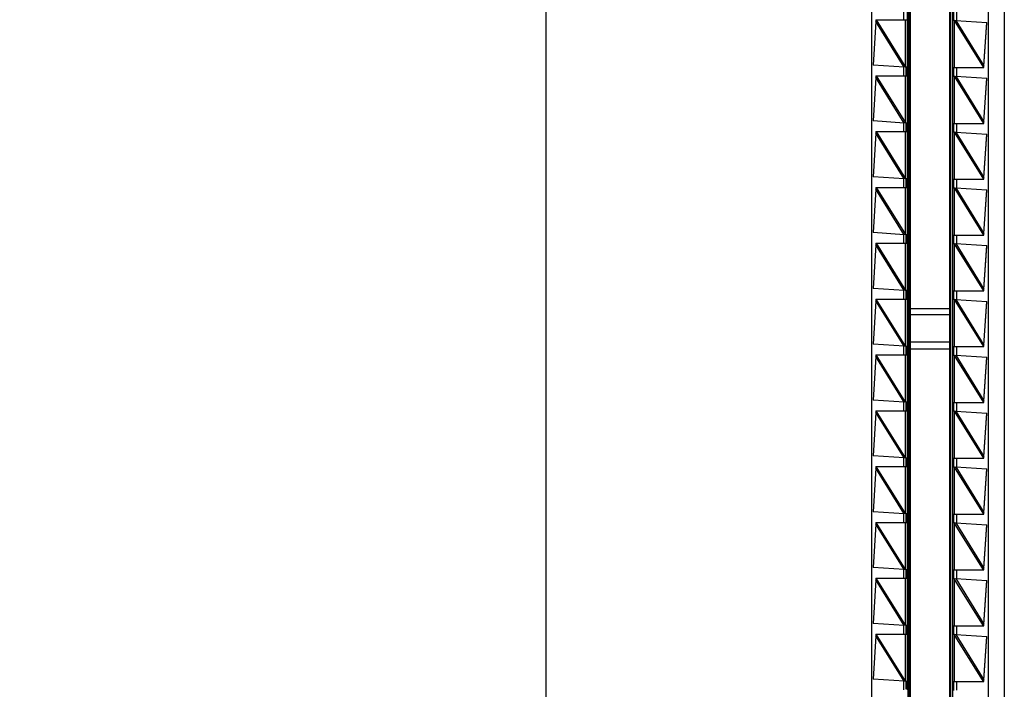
# Model space of a CAD drawing. Header units: inches. Extents: x 0 to 22, y 0 to 17.
# Tile 53 of 57: x 15.5 to 17.1, y 8.7 to 9.9. Entities that reach past the tile are written whole.
import ezdxf

# ---------------------------------------------------------------- set-up
doc = ezdxf.new("R2010")
doc.units = ezdxf.units.IN
doc.header["$LTSCALE"] = 1.21
doc.header["$MEASUREMENT"] = 0
doc.layers.get('0').update_dxf_attribs({"linetype": 'CONTINUOUS'})
doc.layers.add('DIMENSIONS', color=7, linetype='CONTINUOUS')
doc.styles.get("Standard").update_dxf_attribs({"font": 'txt', "width": 0.8})
doc.dimstyles.new('DIMSTYLE_1', dxfattribs={"dimtxt": 0.125, "dimasz": 0.18, "dimexe": 0.18, "dimexo": 0.0625, "dimgap": 0.09, "dimtad": 0, "dimtih": 1, "dimtoh": 1, "dimdec": 3, "dimzin": 4, "dimdsep": 46, "dimtxsty": 'STANDARD', "dimblk": '_FILLED', "dimblk1": '_FILLED', "dimblk2": '_FILLED', "dimcen": 0.09, "dimadec": 0, "dimazin": 0, "dimtp": 0.01, "dimtm": 0.01, "dimtfac": 1, "dimtdec": 3, "dimtofl": 0, "dimtmove": 0, "dimatfit": 3, "dimldrblk": '_FILLED', "dimfxl": 1, "dimtolj": 1, "dimtzin": 4, "dimarcsym": 0})

# ---------------------------------------------------------------- blocks, each defined once
blk = doc.blocks.new('*D0')
at = {"layer": 'DIMENSIONS', "color": 2, "linetype": 'CONTINUOUS'}
blk.add_line((16.3099, 11.6164), (15.925, 11.6164), dxfattribs=at)
at = {"layer": 'DIMENSIONS', "color": 2, "linetype": 'CONTINUOUS', "insert": (15.8625, 11.6789), "char_height": 0.125, "width": 1.425, "attachment_point": 3, "line_spacing_factor": 0.9}
blk.add_mtext('4.822{\\Ftxt.shx;\\W1.000000;\\H0.125000; }[122.48]', dxfattribs=at)
blk = doc.blocks.new('_FILLED')
at = {"color": 0, "linetype": 'BYBLOCK'}
blk.add_solid([(0, 0), (-1, 0.1736), (-1, -0.1736)], dxfattribs=at)
blk = doc.blocks.new('*D2')
at = {"layer": 'DIMENSIONS', "color": 2, "linetype": 'CONTINUOUS'}
blk.add_line((16.4975, 11.804), (16.4975, 12.1759), dxfattribs=at)
at = {"layer": 'DIMENSIONS', "color": 2, "linetype": 'CONTINUOUS', "insert": (16.435, 12.2384), "char_height": 0.125, "width": 1.225, "attachment_point": 1, "rotation": 90, "line_spacing_factor": 0.9}
blk.add_mtext('.502{\\Ftxt.shx;\\W1.000000;\\H0.125000; }[12.75]', dxfattribs=at)

msp = doc.modelspace()

# ---------------------------------------------------------------- linework, layer by layer
at = {"color": 7, "linetype": 'CONTINUOUS'}
for p, q in [((16.3625, 6.7996), (16.3625, 11.6111)), ((17.1425, 11.6111), (17.1425, 6.7996)), ((17.0495, 7.4259), (17.0495, 10.9849)), ((16.9165, 10.9337), (16.9165, 7.477)), ((16.9825, 7.4759), (16.9825, 10.9349)), ((17.1155, 7.477), (17.1155, 10.9337)), ((16.9782, 10.9084), (16.9782, 7.5024)), ((16.9805, 10.9059), (16.9805, 7.5059)), ((17.0515, 7.5049), (17.0515, 10.9049)), ((17.0545, 10.9084), (17.0545, 7.5024)), ((16.9706, 9.8781), (16.9706, 9.8634)), ((17.0565, 9.8624), (17.0565, 9.8774)), ((17.0614, 9.8626), (17.0614, 9.8774)), ((16.9237, 9.8605), (16.9193, 9.7865)), ((16.9236, 9.8634), (16.9775, 9.8634)), ((16.9236, 9.8634), (16.9238, 9.8613)), ((16.9244, 9.8634), (16.9237, 9.8605)), ((16.9237, 9.8608), (16.9237, 9.8605)), ((16.9721, 9.783), (16.9237, 9.8605)), ((16.9244, 9.8634), (16.9745, 9.7832)), ((16.9745, 9.7832), (16.9745, 9.8634)), ((16.9755, 9.8634), (16.9755, 9.8643)), ((16.9775, 9.7834), (16.9775, 9.8634)), ((17.0575, 9.8624), (17.0545, 9.8624)), ((17.0574, 9.8625), (17.0574, 9.7824)), ((17.0574, 9.8625), (17.1071, 9.7824)), ((17.0575, 9.8624), (17.0598, 9.8627)), ((17.0598, 9.8627), (17.1126, 9.8593)), ((17.0598, 9.8627), (17.1078, 9.7852)), ((17.1078, 9.7852), (17.1126, 9.8593)), ((17.1078, 9.7848), (17.1126, 9.8587)), ((16.9721, 9.783), (16.9193, 9.7865)), ((16.9706, 9.7831), (16.9706, 9.7684)), ((16.9744, 9.7834), (16.9721, 9.783)), ((16.9744, 9.7834), (16.9775, 9.7834)), ((16.9755, 9.7825), (16.9755, 9.7834)), ((16.9755, 9.7693), (16.9755, 9.7825)), ((16.9755, 9.7824), (16.9755, 9.7693)), ((17.0545, 9.7824), (17.1079, 9.7824)), ((17.0565, 9.7674), (17.0565, 9.7824)), ((17.0614, 9.7676), (17.0614, 9.7824)), ((17.1071, 9.7824), (17.1078, 9.7852)), ((17.1078, 9.7847), (17.1078, 9.7848)), ((17.1078, 9.7845), (17.1078, 9.7847)), ((17.1079, 9.7824), (17.1078, 9.7845)), ((16.9237, 9.7655), (16.9193, 9.6915)), ((16.9236, 9.7684), (16.9775, 9.7684)), ((16.9236, 9.7684), (16.9238, 9.7663)), ((16.9244, 9.7684), (16.9237, 9.7655)), ((16.9237, 9.7658), (16.9237, 9.7655)), ((16.9721, 9.688), (16.9237, 9.7655)), ((16.9244, 9.7684), (16.9745, 9.6882)), ((16.9745, 9.6882), (16.9745, 9.7684)), ((16.9755, 9.7684), (16.9755, 9.7693)), ((16.9775, 9.6884), (16.9775, 9.7684)), ((17.0575, 9.7674), (17.0545, 9.7674)), ((17.0574, 9.7675), (17.0574, 9.6874)), ((17.0574, 9.7675), (17.1071, 9.6874)), ((17.0575, 9.7674), (17.0598, 9.7677)), ((17.0598, 9.7677), (17.1126, 9.7643)), ((17.0598, 9.7677), (17.1078, 9.6902)), ((17.1078, 9.6902), (17.1126, 9.7643)), ((17.1078, 9.6898), (17.1126, 9.7637)), ((16.9721, 9.688), (16.9193, 9.6915)), ((16.9706, 9.6881), (16.9706, 9.6734)), ((16.9744, 9.6884), (16.9721, 9.688)), ((16.9744, 9.6884), (16.9775, 9.6884)), ((16.9755, 9.6875), (16.9755, 9.6884)), ((16.9755, 9.6743), (16.9755, 9.6875)), ((16.9755, 9.6874), (16.9755, 9.6743)), ((16.9755, 9.6734), (16.9755, 9.6743)), ((17.0545, 9.6874), (17.1079, 9.6874)), ((17.0565, 9.6724), (17.0565, 9.6874)), ((17.0614, 9.6726), (17.0614, 9.6874)), ((17.1071, 9.6874), (17.1078, 9.6902)), ((17.1078, 9.6897), (17.1078, 9.6898)), ((17.1078, 9.6895), (17.1078, 9.6897)), ((17.1079, 9.6874), (17.1078, 9.6895)), ((16.9237, 9.6705), (16.9193, 9.5965)), ((16.9236, 9.6734), (16.9775, 9.6734)), ((16.9236, 9.6734), (16.9238, 9.6713)), ((16.9244, 9.6734), (16.9237, 9.6705)), ((16.9237, 9.6708), (16.9237, 9.6705)), ((16.9721, 9.593), (16.9237, 9.6705)), ((16.9244, 9.6734), (16.9745, 9.5932)), ((16.9745, 9.5932), (16.9745, 9.6734)), ((16.9775, 9.5934), (16.9775, 9.6734)), ((16.9782, 9.6614), (16.9805, 9.6614)), ((17.0575, 9.6724), (17.0545, 9.6724)), ((17.0574, 9.6725), (17.0574, 9.5924)), ((17.0574, 9.6725), (17.1071, 9.5924)), ((17.0575, 9.6724), (17.0598, 9.6727)), ((17.0598, 9.6727), (17.1126, 9.6693)), ((17.0598, 9.6727), (17.1078, 9.5952)), ((17.1078, 9.5952), (17.1126, 9.6693)), ((17.1078, 9.5948), (17.1126, 9.6687)), ((16.9721, 9.593), (16.9193, 9.5965)), ((16.9706, 9.5931), (16.9706, 9.5784)), ((16.9744, 9.5934), (16.9721, 9.593)), ((16.9744, 9.5934), (16.9775, 9.5934)), ((16.9755, 9.5925), (16.9755, 9.5934)), ((16.9755, 9.5793), (16.9755, 9.5925)), ((16.9755, 9.5924), (16.9755, 9.5793)), ((17.0545, 9.5924), (17.1079, 9.5924)), ((17.0565, 9.5774), (17.0565, 9.5924)), ((17.0614, 9.5776), (17.0614, 9.5924)), ((17.1071, 9.5924), (17.1078, 9.5952)), ((17.1078, 9.5947), (17.1078, 9.5948)), ((17.1078, 9.5945), (17.1078, 9.5947)), ((17.1079, 9.5924), (17.1078, 9.5945)), ((16.9237, 9.5755), (16.9193, 9.5015)), ((16.9236, 9.5784), (16.9775, 9.5784)), ((16.9236, 9.5784), (16.9238, 9.5763)), ((16.9244, 9.5784), (16.9237, 9.5755)), ((16.9237, 9.5758), (16.9237, 9.5755)), ((16.9721, 9.498), (16.9237, 9.5755)), ((16.9244, 9.5784), (16.9745, 9.4982)), ((16.9745, 9.4982), (16.9745, 9.5784)), ((16.9755, 9.5784), (16.9755, 9.5793)), ((16.9775, 9.4984), (16.9775, 9.5784)), ((17.0575, 9.5774), (17.0545, 9.5774)), ((17.0574, 9.5775), (17.0574, 9.4974)), ((17.0574, 9.5775), (17.1071, 9.4974)), ((17.0575, 9.5774), (17.0598, 9.5777)), ((17.0598, 9.5777), (17.1126, 9.5743)), ((17.0598, 9.5777), (17.1078, 9.5002)), ((17.1078, 9.5002), (17.1126, 9.5743)), ((17.1078, 9.4998), (17.1126, 9.5737)), ((16.9805, 9.5679), (16.9782, 9.5679)), ((16.9782, 9.5304), (16.9805, 9.5304)), ((16.9721, 9.498), (16.9193, 9.5015)), ((16.9706, 9.4981), (16.9706, 9.4834)), ((16.9744, 9.4984), (16.9721, 9.498)), ((16.9744, 9.4984), (16.9775, 9.4984)), ((16.9755, 9.4975), (16.9755, 9.4984)), ((16.9755, 9.4843), (16.9755, 9.4975)), ((16.9755, 9.4974), (16.9755, 9.4843)), ((17.0545, 9.4974), (17.1079, 9.4974)), ((17.0565, 9.4824), (17.0565, 9.4974)), ((17.0614, 9.4826), (17.0614, 9.4974)), ((17.1071, 9.4974), (17.1078, 9.5002)), ((17.1078, 9.4997), (17.1078, 9.4998)), ((17.1078, 9.4995), (17.1078, 9.4997)), ((17.1079, 9.4974), (17.1078, 9.4995)), ((16.9237, 9.4805), (16.9193, 9.4065)), ((16.9236, 9.4834), (16.9775, 9.4834)), ((16.9236, 9.4834), (16.9238, 9.4813)), ((16.9244, 9.4834), (16.9237, 9.4805)), ((16.9237, 9.4808), (16.9237, 9.4805)), ((16.9721, 9.403), (16.9237, 9.4805)), ((16.9244, 9.4834), (16.9745, 9.4032)), ((16.9745, 9.4032), (16.9745, 9.4834)), ((16.9755, 9.4834), (16.9755, 9.4843)), ((16.9775, 9.4034), (16.9775, 9.4834)), ((16.9782, 9.4804), (16.9805, 9.4804)), ((17.0575, 9.4824), (17.0545, 9.4824)), ((17.0574, 9.4825), (17.0574, 9.4024)), ((17.0574, 9.4825), (17.1071, 9.4024)), ((17.0575, 9.4824), (17.0598, 9.4827)), ((17.0598, 9.4827), (17.1126, 9.4793)), ((17.0598, 9.4827), (17.1078, 9.4052)), ((17.1078, 9.4052), (17.1126, 9.4793)), ((17.1078, 9.4048), (17.1126, 9.4787)), ((16.9805, 9.4429), (16.9782, 9.4429)), ((16.9721, 9.403), (16.9193, 9.4065)), ((16.9706, 9.4031), (16.9706, 9.3884)), ((16.9744, 9.4034), (16.9721, 9.403)), ((16.9744, 9.4034), (16.9775, 9.4034)), ((16.9755, 9.4025), (16.9755, 9.4034)), ((16.9755, 9.3893), (16.9755, 9.4025)), ((16.9755, 9.4024), (16.9755, 9.3893)), ((16.9755, 9.3884), (16.9755, 9.3893)), ((17.0545, 9.4024), (17.1079, 9.4024)), ((17.0565, 9.3874), (17.0565, 9.4024)), ((17.0614, 9.3876), (17.0614, 9.4024)), ((17.1071, 9.4024), (17.1078, 9.4052)), ((17.1078, 9.4047), (17.1078, 9.4048)), ((17.1078, 9.4045), (17.1078, 9.4047)), ((17.1079, 9.4024), (17.1078, 9.4045)), ((16.9237, 9.3855), (16.9193, 9.3115)), ((16.9236, 9.3884), (16.9775, 9.3884)), ((16.9236, 9.3884), (16.9238, 9.3863)), ((16.9244, 9.3884), (16.9237, 9.3855)), ((16.9237, 9.3858), (16.9237, 9.3855)), ((16.9721, 9.308), (16.9237, 9.3855)), ((16.9745, 9.3082), (16.9244, 9.3884)), ((16.9745, 9.3082), (16.9745, 9.3884)), ((16.9775, 9.3084), (16.9775, 9.3884)), ((16.9825, 9.3726), (17.0495, 9.3726)), ((17.0575, 9.3874), (17.0545, 9.3874)), ((17.0574, 9.3875), (17.0574, 9.3074)), ((17.0574, 9.3875), (17.1071, 9.3074)), ((17.0575, 9.3874), (17.0598, 9.3877)), ((17.0598, 9.3877), (17.1126, 9.3843)), ((17.0598, 9.3877), (17.1078, 9.3102)), ((17.1078, 9.3102), (17.1126, 9.3843)), ((17.1078, 9.3098), (17.1126, 9.3837)), ((17.0495, 9.3615), (16.9825, 9.3615)), ((16.9805, 9.3494), (16.9782, 9.3494)), ((16.9721, 9.308), (16.9193, 9.3115)), ((16.9706, 9.3081), (16.9706, 9.2934)), ((16.9744, 9.3084), (16.9721, 9.308)), ((16.9744, 9.3084), (16.9775, 9.3084)), ((16.9755, 9.3075), (16.9755, 9.3084)), ((16.9755, 9.2943), (16.9755, 9.3075)), ((16.9755, 9.3074), (16.9755, 9.2943)), ((17.0495, 9.315), (16.9825, 9.315)), ((17.0545, 9.3074), (17.1079, 9.3074)), ((17.0565, 9.2924), (17.0565, 9.3074)), ((17.0614, 9.2926), (17.0614, 9.3074)), ((17.1071, 9.3074), (17.1078, 9.3102)), ((17.1078, 9.3097), (17.1078, 9.3098)), ((17.1078, 9.3095), (17.1078, 9.3097)), ((17.1079, 9.3074), (17.1078, 9.3095)), ((16.9237, 9.2905), (16.9193, 9.2165)), ((16.9236, 9.2934), (16.9775, 9.2934)), ((16.9236, 9.2934), (16.9238, 9.2913)), ((16.9244, 9.2934), (16.9237, 9.2905)), ((16.9237, 9.2908), (16.9237, 9.2905)), ((16.9721, 9.213), (16.9237, 9.2905)), ((16.9745, 9.2132), (16.9244, 9.2934)), ((16.9745, 9.2132), (16.9745, 9.2934)), ((16.9755, 9.2934), (16.9755, 9.2943)), ((16.9775, 9.2134), (16.9775, 9.2934)), ((16.9825, 9.3039), (17.0495, 9.3039)), ((17.0575, 9.2924), (17.0545, 9.2924)), ((17.0574, 9.2925), (17.0574, 9.2124)), ((17.0574, 9.2925), (17.1071, 9.2124)), ((17.0575, 9.2924), (17.0598, 9.2927)), ((17.0598, 9.2927), (17.1126, 9.2893)), ((17.0598, 9.2927), (17.1078, 9.2152)), ((17.1078, 9.2152), (17.1126, 9.2893)), ((17.1078, 9.2148), (17.1126, 9.2887)), ((16.9782, 9.2614), (16.9805, 9.2614)), ((16.9721, 9.213), (16.9193, 9.2165)), ((16.9706, 9.2131), (16.9706, 9.1984)), ((16.9744, 9.2134), (16.9721, 9.213)), ((16.9744, 9.2134), (16.9775, 9.2134)), ((16.9755, 9.2125), (16.9755, 9.2134)), ((16.9755, 9.1993), (16.9755, 9.2125)), ((16.9755, 9.2124), (16.9755, 9.1993)), ((17.0545, 9.2124), (17.1079, 9.2124)), ((17.0565, 9.1974), (17.0565, 9.2124)), ((17.0614, 9.1976), (17.0614, 9.2124)), ((17.1071, 9.2124), (17.1078, 9.2152)), ((17.1078, 9.2147), (17.1078, 9.2148)), ((17.1078, 9.2145), (17.1078, 9.2147)), ((17.1079, 9.2124), (17.1078, 9.2145)), ((16.9237, 9.1955), (16.9193, 9.1215)), ((16.9236, 9.1984), (16.9775, 9.1984)), ((16.9236, 9.1984), (16.9238, 9.1963)), ((16.9244, 9.1984), (16.9237, 9.1955)), ((16.9237, 9.1958), (16.9237, 9.1955)), ((16.9721, 9.118), (16.9237, 9.1955)), ((16.9745, 9.1182), (16.9244, 9.1984)), ((16.9745, 9.1182), (16.9745, 9.1984)), ((16.9755, 9.1984), (16.9755, 9.1993)), ((16.9775, 9.1184), (16.9775, 9.1984)), ((17.0575, 9.1974), (17.0545, 9.1974)), ((17.0574, 9.1975), (17.0574, 9.1174)), ((17.0574, 9.1975), (17.1071, 9.1174)), ((17.0575, 9.1974), (17.0598, 9.1977)), ((17.0598, 9.1977), (17.1126, 9.1943)), ((17.0598, 9.1977), (17.1078, 9.1202)), ((17.1078, 9.1202), (17.1126, 9.1943)), ((17.1078, 9.1198), (17.1126, 9.1937)), ((16.9805, 9.1679), (16.9782, 9.1679)), ((16.9721, 9.118), (16.9193, 9.1215)), ((16.9782, 9.1304), (16.9805, 9.1304)), ((16.9706, 9.1181), (16.9706, 9.1034)), ((16.9744, 9.1184), (16.9721, 9.118)), ((16.9744, 9.1184), (16.9775, 9.1184)), ((16.9755, 9.1175), (16.9755, 9.1184)), ((16.9755, 9.1043), (16.9755, 9.1175)), ((16.9755, 9.1174), (16.9755, 9.1043)), ((16.9755, 9.1034), (16.9755, 9.1043)), ((17.0545, 9.1174), (17.1079, 9.1174)), ((17.0565, 9.1024), (17.0565, 9.1174)), ((17.0614, 9.1026), (17.0614, 9.1174)), ((17.1071, 9.1174), (17.1078, 9.1202)), ((17.1078, 9.1197), (17.1078, 9.1198)), ((17.1078, 9.1195), (17.1078, 9.1197)), ((17.1079, 9.1174), (17.1078, 9.1195)), ((16.9237, 9.1005), (16.9193, 9.0265)), ((16.9236, 9.1034), (16.9775, 9.1034)), ((16.9236, 9.1034), (16.9238, 9.1013)), ((16.9244, 9.1034), (16.9237, 9.1005)), ((16.9237, 9.1008), (16.9237, 9.1005)), ((16.9721, 9.023), (16.9237, 9.1005)), ((16.9745, 9.0232), (16.9244, 9.1034)), ((16.9745, 9.0232), (16.9745, 9.1034)), ((16.9775, 9.0234), (16.9775, 9.1034)), ((17.0575, 9.1024), (17.0545, 9.1024)), ((17.0574, 9.1025), (17.0574, 9.0224)), ((17.0574, 9.1025), (17.1071, 9.0224)), ((17.0575, 9.1024), (17.0598, 9.1027)), ((17.0598, 9.1027), (17.1126, 9.0993)), ((17.0598, 9.1027), (17.1078, 9.0252)), ((17.1078, 9.0252), (17.1126, 9.0993)), ((17.1078, 9.0248), (17.1126, 9.0987)), ((16.9782, 9.0804), (16.9805, 9.0804)), ((16.9805, 9.0429), (16.9782, 9.0429)), ((16.9721, 9.023), (16.9193, 9.0265)), ((16.9706, 9.0231), (16.9706, 9.0084)), ((16.9744, 9.0234), (16.9721, 9.023)), ((16.9744, 9.0234), (16.9775, 9.0234)), ((16.9755, 9.0225), (16.9755, 9.0234)), ((16.9755, 9.0093), (16.9755, 9.0225)), ((16.9755, 9.0224), (16.9755, 9.0093)), ((17.0545, 9.0224), (17.1079, 9.0224)), ((17.0565, 9.0074), (17.0565, 9.0224)), ((17.0614, 9.0076), (17.0614, 9.0224)), ((17.1071, 9.0224), (17.1078, 9.0252)), ((17.1078, 9.0247), (17.1078, 9.0248)), ((17.1078, 9.0245), (17.1078, 9.0247)), ((17.1079, 9.0224), (17.1078, 9.0245)), ((16.9237, 9.0055), (16.9193, 8.9315)), ((16.9236, 9.0084), (16.9775, 9.0084)), ((16.9236, 9.0084), (16.9238, 9.0063)), ((16.9244, 9.0084), (16.9237, 9.0055)), ((16.9237, 9.0058), (16.9237, 9.0055)), ((16.9721, 8.928), (16.9237, 9.0055)), ((16.9745, 8.9282), (16.9244, 9.0084)), ((16.9745, 8.9282), (16.9745, 9.0084)), ((16.9755, 9.0084), (16.9755, 9.0093)), ((16.9775, 8.9284), (16.9775, 9.0084)), ((17.0575, 9.0074), (17.0545, 9.0074)), ((17.1071, 8.9274), (17.0574, 9.0075)), ((17.0574, 9.0075), (17.0574, 8.9274)), ((17.0575, 9.0074), (17.0598, 9.0077)), ((17.0598, 9.0077), (17.1126, 9.0043)), ((17.0598, 9.0077), (17.1078, 8.9302)), ((17.1078, 8.9302), (17.1126, 9.0043)), ((17.1078, 8.9298), (17.1126, 9.0037)), ((16.9805, 8.9494), (16.9782, 8.9494)), ((16.9721, 8.928), (16.9193, 8.9315)), ((16.9706, 8.9281), (16.9706, 8.9134)), ((16.9744, 8.9284), (16.9721, 8.928)), ((16.9744, 8.9284), (16.9775, 8.9284)), ((16.9755, 8.9275), (16.9755, 8.9284)), ((16.9755, 8.9143), (16.9755, 8.9275)), ((16.9755, 8.9274), (16.9755, 8.9143)), ((17.0545, 8.9274), (17.1079, 8.9274)), ((17.0565, 8.9124), (17.0565, 8.9274)), ((17.0614, 8.9126), (17.0614, 8.9274)), ((17.1071, 8.9274), (17.1078, 8.9302)), ((17.1078, 8.9297), (17.1078, 8.9298)), ((17.1078, 8.9295), (17.1078, 8.9297)), ((17.1079, 8.9274), (17.1078, 8.9295)), ((16.9237, 8.9105), (16.9193, 8.8365)), ((16.9236, 8.9134), (16.9775, 8.9134)), ((16.9236, 8.9134), (16.9238, 8.9113)), ((16.9244, 8.9134), (16.9237, 8.9105)), ((16.9237, 8.9108), (16.9237, 8.9105)), ((16.9721, 8.833), (16.9237, 8.9105)), ((16.9745, 8.8332), (16.9244, 8.9134)), ((16.9745, 8.8332), (16.9745, 8.9134)), ((16.9755, 8.9134), (16.9755, 8.9143)), ((16.9775, 8.8334), (16.9775, 8.9134)), ((17.0575, 8.9124), (17.0545, 8.9124)), ((17.1071, 8.8324), (17.0574, 8.9125)), ((17.0574, 8.9125), (17.0574, 8.8324)), ((17.0575, 8.9124), (17.0598, 8.9127)), ((17.0598, 8.9127), (17.1126, 8.9093)), ((17.0598, 8.9127), (17.1078, 8.8352)), ((17.1078, 8.8352), (17.1126, 8.9093)), ((17.1078, 8.8348), (17.1126, 8.9087)), ((16.9782, 8.8614), (16.9805, 8.8614)), ((16.9721, 8.833), (16.9193, 8.8365)), ((16.9706, 8.8331), (16.9706, 8.8184)), ((16.9744, 8.8334), (16.9721, 8.833)), ((16.9744, 8.8334), (16.9775, 8.8334)), ((16.9755, 8.8325), (16.9755, 8.8334)), ((16.9755, 8.8193), (16.9755, 8.8325)), ((16.9755, 8.8324), (16.9755, 8.8193)), ((16.9755, 8.8184), (16.9755, 8.8193)), ((17.0545, 8.8324), (17.1079, 8.8324)), ((17.0565, 8.8174), (17.0565, 8.8324)), ((17.0614, 8.8176), (17.0614, 8.8324)), ((17.1071, 8.8324), (17.1078, 8.8352)), ((17.1078, 8.8347), (17.1078, 8.8348)), ((17.1078, 8.8345), (17.1078, 8.8347)), ((17.1079, 8.8324), (17.1078, 8.8345)), ((16.9237, 8.8155), (16.9193, 8.7415)), ((16.9236, 8.8184), (16.9775, 8.8184)), ((16.9236, 8.8184), (16.9238, 8.8163)), ((16.9244, 8.8184), (16.9237, 8.8155)), ((16.9237, 8.8158), (16.9237, 8.8155)), ((16.9721, 8.738), (16.9237, 8.8155)), ((16.9745, 8.7382), (16.9244, 8.8184)), ((16.9745, 8.7382), (16.9745, 8.8184)), ((16.9775, 8.7384), (16.9775, 8.8184)), ((17.0575, 8.8174), (17.0545, 8.8174)), ((17.1071, 8.7374), (17.0574, 8.8175)), ((17.0574, 8.8175), (17.0574, 8.7374)), ((17.0575, 8.8174), (17.0598, 8.8177)), ((17.0598, 8.8177), (17.1126, 8.8143)), ((17.0598, 8.8177), (17.1078, 8.7402)), ((17.1078, 8.7402), (17.1126, 8.8143)), ((17.1078, 8.7398), (17.1126, 8.8137)), ((16.9805, 8.7679), (16.9782, 8.7679)), ((16.9721, 8.738), (16.9193, 8.7415)), ((16.9706, 8.7381), (16.9706, 8.7234)), ((16.9744, 8.7384), (16.9721, 8.738)), ((16.9744, 8.7384), (16.9775, 8.7384)), ((16.9755, 8.7375), (16.9755, 8.7384)), ((16.9755, 8.7243), (16.9755, 8.7375)), ((16.9755, 8.7374), (16.9755, 8.7243)), ((17.0545, 8.7374), (17.1079, 8.7374)), ((17.0565, 8.7224), (17.0565, 8.7374)), ((17.0614, 8.7226), (17.0614, 8.7374)), ((17.1071, 8.7374), (17.1078, 8.7402)), ((17.1078, 8.7397), (17.1078, 8.7398)), ((17.1078, 8.7395), (17.1078, 8.7397)), ((17.1079, 8.7374), (17.1078, 8.7395)), ((16.9782, 8.7304), (16.9805, 8.7304))]:
    msp.add_line(p, q, dxfattribs=at)
for points in [[(16.9238, 9.8613), (16.9238, 9.8611), (16.9237, 9.8608)], [(16.9238, 9.7663), (16.9238, 9.7661), (16.9237, 9.7658)], [(16.9238, 9.6713), (16.9238, 9.6711), (16.9237, 9.6708)], [(16.9238, 9.5763), (16.9238, 9.5761), (16.9237, 9.5758)], [(16.9238, 9.4813), (16.9238, 9.4811), (16.9237, 9.4808)], [(16.9238, 9.3863), (16.9238, 9.3861), (16.9237, 9.3858)], [(16.9238, 9.2913), (16.9238, 9.2911), (16.9237, 9.2908)], [(16.9238, 9.1963), (16.9238, 9.1961), (16.9237, 9.1958)], [(16.9238, 9.1013), (16.9238, 9.1011), (16.9237, 9.1008)], [(16.9238, 9.0063), (16.9238, 9.0061), (16.9237, 9.0058)], [(16.9238, 8.9113), (16.9238, 8.9111), (16.9237, 8.9108)], [(16.9238, 8.8163), (16.9238, 8.8161), (16.9237, 8.8158)]]:
    msp.add_lwpolyline(points, dxfattribs=at)
for points in [[(16.9775, 9.8634), (16.9775, 9.8634), (16.9775, 9.8634), (16.9775, 9.8634), (16.9775, 9.8634), (16.9775, 9.8634), (16.9775, 9.8634), (16.9775, 9.8634), (16.9775, 9.8635), (16.9775, 9.8635), (16.9775, 9.8636), (16.9775, 9.8637), (16.9775, 9.8638), (16.9775, 9.864), (16.9775, 9.8641), (16.9775, 9.8643), (16.9775, 9.8644), (16.9775, 9.8647), (16.9775, 9.8651), (16.9775, 9.8656), (16.9776, 9.8661), (16.9776, 9.8667), (16.9776, 9.8674), (16.9776, 9.868), (16.9776, 9.8687), (16.9776, 9.8697), (16.9776, 9.8709), (16.9776, 9.8721), (16.9776, 9.873), (16.9776, 9.8737), (16.9776, 9.8744), (16.9776, 9.875), (16.9776, 9.8756), (16.9775, 9.8762), (16.9775, 9.8767), (16.9775, 9.877), (16.9775, 9.8773), (16.9775, 9.8775), (16.9775, 9.8776), (16.9775, 9.8778), (16.9775, 9.8779), (16.9775, 9.878), (16.9775, 9.8781), (16.9775, 9.8782), (16.9775, 9.8783), (16.9775, 9.8783), (16.9775, 9.8784), (16.9775, 9.8784), (16.9775, 9.8784), (16.9775, 9.8784), (16.9775, 9.8784), (16.9775, 9.8784), (16.9775, 9.8784)], [(16.9775, 9.7684), (16.9775, 9.7684), (16.9775, 9.7684), (16.9775, 9.7684), (16.9775, 9.7684), (16.9775, 9.7684), (16.9775, 9.7684), (16.9775, 9.7684), (16.9775, 9.7685), (16.9775, 9.7685), (16.9775, 9.7686), (16.9775, 9.7687), (16.9775, 9.7688), (16.9775, 9.769), (16.9775, 9.7691), (16.9775, 9.7693), (16.9775, 9.7694), (16.9775, 9.7697), (16.9775, 9.7701), (16.9775, 9.7706), (16.9776, 9.7711), (16.9776, 9.7717), (16.9776, 9.7724), (16.9776, 9.773), (16.9776, 9.7737), (16.9776, 9.7747), (16.9776, 9.7759), (16.9776, 9.7771), (16.9776, 9.778), (16.9776, 9.7787), (16.9776, 9.7794), (16.9776, 9.78), (16.9776, 9.7806), (16.9775, 9.7812), (16.9775, 9.7817), (16.9775, 9.782), (16.9775, 9.7823), (16.9775, 9.7825), (16.9775, 9.7826), (16.9775, 9.7828), (16.9775, 9.7829), (16.9775, 9.783), (16.9775, 9.7831), (16.9775, 9.7832), (16.9775, 9.7833), (16.9775, 9.7833), (16.9775, 9.7834), (16.9775, 9.7834), (16.9775, 9.7834), (16.9775, 9.7834), (16.9775, 9.7834), (16.9775, 9.7834), (16.9775, 9.7834)], [(16.9775, 9.6734), (16.9775, 9.6734), (16.9775, 9.6734), (16.9775, 9.6734), (16.9775, 9.6734), (16.9775, 9.6734), (16.9775, 9.6734), (16.9775, 9.6734), (16.9775, 9.6735), (16.9775, 9.6735), (16.9775, 9.6736), (16.9775, 9.6737), (16.9775, 9.6738), (16.9775, 9.674), (16.9775, 9.6741), (16.9775, 9.6743), (16.9775, 9.6744), (16.9775, 9.6747), (16.9775, 9.6751), (16.9775, 9.6756), (16.9776, 9.6761), (16.9776, 9.6767), (16.9776, 9.6774), (16.9776, 9.678), (16.9776, 9.6787), (16.9776, 9.6797), (16.9776, 9.6809), (16.9776, 9.6821), (16.9776, 9.683), (16.9776, 9.6837), (16.9776, 9.6844), (16.9776, 9.685), (16.9776, 9.6856), (16.9775, 9.6862), (16.9775, 9.6867), (16.9775, 9.687), (16.9775, 9.6873), (16.9775, 9.6875), (16.9775, 9.6876), (16.9775, 9.6878), (16.9775, 9.6879), (16.9775, 9.688), (16.9775, 9.6881), (16.9775, 9.6882), (16.9775, 9.6883), (16.9775, 9.6883), (16.9775, 9.6884), (16.9775, 9.6884), (16.9775, 9.6884), (16.9775, 9.6884), (16.9775, 9.6884), (16.9775, 9.6884), (16.9775, 9.6884)], [(16.9775, 9.5784), (16.9775, 9.5784), (16.9775, 9.5784), (16.9775, 9.5784), (16.9775, 9.5784), (16.9775, 9.5784), (16.9775, 9.5784), (16.9775, 9.5784), (16.9775, 9.5785), (16.9775, 9.5785), (16.9775, 9.5786), (16.9775, 9.5787), (16.9775, 9.5788), (16.9775, 9.579), (16.9775, 9.5791), (16.9775, 9.5793), (16.9775, 9.5794), (16.9775, 9.5797), (16.9775, 9.5801), (16.9775, 9.5806), (16.9776, 9.5811), (16.9776, 9.5817), (16.9776, 9.5824), (16.9776, 9.583), (16.9776, 9.5837), (16.9776, 9.5847), (16.9776, 9.5859), (16.9776, 9.5871), (16.9776, 9.588), (16.9776, 9.5887), (16.9776, 9.5894), (16.9776, 9.59), (16.9776, 9.5906), (16.9775, 9.5912), (16.9775, 9.5917), (16.9775, 9.592), (16.9775, 9.5923), (16.9775, 9.5925), (16.9775, 9.5926), (16.9775, 9.5928), (16.9775, 9.5929), (16.9775, 9.593), (16.9775, 9.5931), (16.9775, 9.5932), (16.9775, 9.5933), (16.9775, 9.5933), (16.9775, 9.5934), (16.9775, 9.5934), (16.9775, 9.5934), (16.9775, 9.5934), (16.9775, 9.5934), (16.9775, 9.5934), (16.9775, 9.5934)], [(16.9775, 9.4834), (16.9775, 9.4834), (16.9775, 9.4834), (16.9775, 9.4834), (16.9775, 9.4834), (16.9775, 9.4834), (16.9775, 9.4834), (16.9775, 9.4834), (16.9775, 9.4835), (16.9775, 9.4835), (16.9775, 9.4836), (16.9775, 9.4837), (16.9775, 9.4838), (16.9775, 9.484), (16.9775, 9.4841), (16.9775, 9.4843), (16.9775, 9.4844), (16.9775, 9.4847), (16.9775, 9.4851), (16.9775, 9.4856), (16.9776, 9.4861), (16.9776, 9.4867), (16.9776, 9.4874), (16.9776, 9.488), (16.9776, 9.4887), (16.9776, 9.4897), (16.9776, 9.4909), (16.9776, 9.4921), (16.9776, 9.493), (16.9776, 9.4937), (16.9776, 9.4944), (16.9776, 9.495), (16.9776, 9.4956), (16.9775, 9.4962), (16.9775, 9.4967), (16.9775, 9.497), (16.9775, 9.4973), (16.9775, 9.4975), (16.9775, 9.4976), (16.9775, 9.4978), (16.9775, 9.4979), (16.9775, 9.498), (16.9775, 9.4981), (16.9775, 9.4982), (16.9775, 9.4983), (16.9775, 9.4983), (16.9775, 9.4984), (16.9775, 9.4984), (16.9775, 9.4984), (16.9775, 9.4984), (16.9775, 9.4984), (16.9775, 9.4984), (16.9775, 9.4984)], [(16.9775, 9.3884), (16.9775, 9.3884), (16.9775, 9.3884), (16.9775, 9.3884), (16.9775, 9.3884), (16.9775, 9.3884), (16.9775, 9.3884), (16.9775, 9.3884), (16.9775, 9.3885), (16.9775, 9.3885), (16.9775, 9.3886), (16.9775, 9.3887), (16.9775, 9.3888), (16.9775, 9.389), (16.9775, 9.3891), (16.9775, 9.3893), (16.9775, 9.3894), (16.9775, 9.3897), (16.9775, 9.3901), (16.9775, 9.3906), (16.9776, 9.3911), (16.9776, 9.3917), (16.9776, 9.3924), (16.9776, 9.393), (16.9776, 9.3937), (16.9776, 9.3947), (16.9776, 9.3959), (16.9776, 9.3971), (16.9776, 9.398), (16.9776, 9.3987), (16.9776, 9.3994), (16.9776, 9.4), (16.9776, 9.4006), (16.9775, 9.4012), (16.9775, 9.4017), (16.9775, 9.402), (16.9775, 9.4023), (16.9775, 9.4025), (16.9775, 9.4026), (16.9775, 9.4028), (16.9775, 9.4029), (16.9775, 9.403), (16.9775, 9.4031), (16.9775, 9.4032), (16.9775, 9.4033), (16.9775, 9.4033), (16.9775, 9.4034), (16.9775, 9.4034), (16.9775, 9.4034), (16.9775, 9.4034), (16.9775, 9.4034), (16.9775, 9.4034), (16.9775, 9.4034)], [(16.9775, 9.2934), (16.9775, 9.2934), (16.9775, 9.2934), (16.9775, 9.2934), (16.9775, 9.2934), (16.9775, 9.2934), (16.9775, 9.2934), (16.9775, 9.2934), (16.9775, 9.2935), (16.9775, 9.2935), (16.9775, 9.2936), (16.9775, 9.2937), (16.9775, 9.2938), (16.9775, 9.294), (16.9775, 9.2941), (16.9775, 9.2943), (16.9775, 9.2944), (16.9775, 9.2947), (16.9775, 9.2951), (16.9775, 9.2956), (16.9776, 9.2961), (16.9776, 9.2967), (16.9776, 9.2974), (16.9776, 9.298), (16.9776, 9.2987), (16.9776, 9.2997), (16.9776, 9.3009), (16.9776, 9.3021), (16.9776, 9.303), (16.9776, 9.3037), (16.9776, 9.3044), (16.9776, 9.305), (16.9776, 9.3056), (16.9775, 9.3062), (16.9775, 9.3067), (16.9775, 9.307), (16.9775, 9.3073), (16.9775, 9.3075), (16.9775, 9.3076), (16.9775, 9.3078), (16.9775, 9.3079), (16.9775, 9.308), (16.9775, 9.3081), (16.9775, 9.3082), (16.9775, 9.3083), (16.9775, 9.3083), (16.9775, 9.3084), (16.9775, 9.3084), (16.9775, 9.3084), (16.9775, 9.3084), (16.9775, 9.3084), (16.9775, 9.3084), (16.9775, 9.3084)], [(16.9775, 9.1984), (16.9775, 9.1984), (16.9775, 9.1984), (16.9775, 9.1984), (16.9775, 9.1984), (16.9775, 9.1984), (16.9775, 9.1984), (16.9775, 9.1984), (16.9775, 9.1985), (16.9775, 9.1985), (16.9775, 9.1986), (16.9775, 9.1987), (16.9775, 9.1988), (16.9775, 9.199), (16.9775, 9.1991), (16.9775, 9.1993), (16.9775, 9.1994), (16.9775, 9.1997), (16.9775, 9.2001), (16.9775, 9.2006), (16.9776, 9.2011), (16.9776, 9.2017), (16.9776, 9.2024), (16.9776, 9.203), (16.9776, 9.2037), (16.9776, 9.2047), (16.9776, 9.2059), (16.9776, 9.2071), (16.9776, 9.208), (16.9776, 9.2087), (16.9776, 9.2094), (16.9776, 9.21), (16.9776, 9.2106), (16.9775, 9.2112), (16.9775, 9.2117), (16.9775, 9.212), (16.9775, 9.2123), (16.9775, 9.2125), (16.9775, 9.2126), (16.9775, 9.2128), (16.9775, 9.2129), (16.9775, 9.213), (16.9775, 9.2131), (16.9775, 9.2132), (16.9775, 9.2133), (16.9775, 9.2133), (16.9775, 9.2134), (16.9775, 9.2134), (16.9775, 9.2134), (16.9775, 9.2134), (16.9775, 9.2134), (16.9775, 9.2134), (16.9775, 9.2134)], [(16.9775, 9.1034), (16.9775, 9.1034), (16.9775, 9.1034), (16.9775, 9.1034), (16.9775, 9.1034), (16.9775, 9.1034), (16.9775, 9.1034), (16.9775, 9.1034), (16.9775, 9.1035), (16.9775, 9.1035), (16.9775, 9.1036), (16.9775, 9.1037), (16.9775, 9.1038), (16.9775, 9.104), (16.9775, 9.1041), (16.9775, 9.1043), (16.9775, 9.1044), (16.9775, 9.1047), (16.9775, 9.1051), (16.9775, 9.1056), (16.9776, 9.1061), (16.9776, 9.1067), (16.9776, 9.1074), (16.9776, 9.108), (16.9776, 9.1087), (16.9776, 9.1097), (16.9776, 9.1109), (16.9776, 9.1121), (16.9776, 9.113), (16.9776, 9.1137), (16.9776, 9.1144), (16.9776, 9.115), (16.9776, 9.1156), (16.9775, 9.1162), (16.9775, 9.1167), (16.9775, 9.117), (16.9775, 9.1173), (16.9775, 9.1175), (16.9775, 9.1176), (16.9775, 9.1178), (16.9775, 9.1179), (16.9775, 9.118), (16.9775, 9.1181), (16.9775, 9.1182), (16.9775, 9.1183), (16.9775, 9.1183), (16.9775, 9.1184), (16.9775, 9.1184), (16.9775, 9.1184), (16.9775, 9.1184), (16.9775, 9.1184), (16.9775, 9.1184), (16.9775, 9.1184)], [(16.9775, 9.0084), (16.9775, 9.0084), (16.9775, 9.0084), (16.9775, 9.0084), (16.9775, 9.0084), (16.9775, 9.0084), (16.9775, 9.0084), (16.9775, 9.0084), (16.9775, 9.0085), (16.9775, 9.0085), (16.9775, 9.0086), (16.9775, 9.0087), (16.9775, 9.0088), (16.9775, 9.009), (16.9775, 9.0091), (16.9775, 9.0093), (16.9775, 9.0094), (16.9775, 9.0097), (16.9775, 9.0101), (16.9775, 9.0106), (16.9776, 9.0111), (16.9776, 9.0117), (16.9776, 9.0124), (16.9776, 9.013), (16.9776, 9.0137), (16.9776, 9.0147), (16.9776, 9.0159), (16.9776, 9.0171), (16.9776, 9.018), (16.9776, 9.0187), (16.9776, 9.0194), (16.9776, 9.02), (16.9776, 9.0206), (16.9775, 9.0212), (16.9775, 9.0217), (16.9775, 9.022), (16.9775, 9.0223), (16.9775, 9.0225), (16.9775, 9.0226), (16.9775, 9.0228), (16.9775, 9.0229), (16.9775, 9.023), (16.9775, 9.0231), (16.9775, 9.0232), (16.9775, 9.0233), (16.9775, 9.0233), (16.9775, 9.0234), (16.9775, 9.0234), (16.9775, 9.0234), (16.9775, 9.0234), (16.9775, 9.0234), (16.9775, 9.0234), (16.9775, 9.0234)], [(16.9775, 8.9134), (16.9775, 8.9134), (16.9775, 8.9134), (16.9775, 8.9134), (16.9775, 8.9134), (16.9775, 8.9134), (16.9775, 8.9134), (16.9775, 8.9134), (16.9775, 8.9135), (16.9775, 8.9135), (16.9775, 8.9136), (16.9775, 8.9137), (16.9775, 8.9138), (16.9775, 8.914), (16.9775, 8.9141), (16.9775, 8.9143), (16.9775, 8.9144), (16.9775, 8.9147), (16.9775, 8.9151), (16.9775, 8.9156), (16.9776, 8.9161), (16.9776, 8.9167), (16.9776, 8.9174), (16.9776, 8.918), (16.9776, 8.9187), (16.9776, 8.9197), (16.9776, 8.9209), (16.9776, 8.9221), (16.9776, 8.923), (16.9776, 8.9237), (16.9776, 8.9244), (16.9776, 8.925), (16.9776, 8.9256), (16.9775, 8.9262), (16.9775, 8.9267), (16.9775, 8.927), (16.9775, 8.9273), (16.9775, 8.9275), (16.9775, 8.9276), (16.9775, 8.9278), (16.9775, 8.9279), (16.9775, 8.928), (16.9775, 8.9281), (16.9775, 8.9282), (16.9775, 8.9283), (16.9775, 8.9283), (16.9775, 8.9284), (16.9775, 8.9284), (16.9775, 8.9284), (16.9775, 8.9284), (16.9775, 8.9284), (16.9775, 8.9284), (16.9775, 8.9284)], [(16.9775, 8.8184), (16.9775, 8.8184), (16.9775, 8.8184), (16.9775, 8.8184), (16.9775, 8.8184), (16.9775, 8.8184), (16.9775, 8.8184), (16.9775, 8.8184), (16.9775, 8.8185), (16.9775, 8.8185), (16.9775, 8.8186), (16.9775, 8.8187), (16.9775, 8.8188), (16.9775, 8.819), (16.9775, 8.8191), (16.9775, 8.8193), (16.9775, 8.8194), (16.9775, 8.8197), (16.9775, 8.8201), (16.9775, 8.8206), (16.9776, 8.8211), (16.9776, 8.8217), (16.9776, 8.8224), (16.9776, 8.823), (16.9776, 8.8237), (16.9776, 8.8247), (16.9776, 8.8259), (16.9776, 8.8271), (16.9776, 8.828), (16.9776, 8.8287), (16.9776, 8.8294), (16.9776, 8.83), (16.9776, 8.8306), (16.9775, 8.8312), (16.9775, 8.8317), (16.9775, 8.832), (16.9775, 8.8323), (16.9775, 8.8325), (16.9775, 8.8326), (16.9775, 8.8328), (16.9775, 8.8329), (16.9775, 8.833), (16.9775, 8.8331), (16.9775, 8.8332), (16.9775, 8.8333), (16.9775, 8.8333), (16.9775, 8.8334), (16.9775, 8.8334), (16.9775, 8.8334), (16.9775, 8.8334), (16.9775, 8.8334), (16.9775, 8.8334), (16.9775, 8.8334)], [(16.9775, 8.7234), (16.9775, 8.7234), (16.9775, 8.7234), (16.9775, 8.7234), (16.9775, 8.7234), (16.9775, 8.7234), (16.9775, 8.7234), (16.9775, 8.7234), (16.9775, 8.7235), (16.9775, 8.7235), (16.9775, 8.7236), (16.9775, 8.7237), (16.9775, 8.7238), (16.9775, 8.724), (16.9775, 8.7241), (16.9775, 8.7243), (16.9775, 8.7244), (16.9775, 8.7247), (16.9775, 8.7251), (16.9775, 8.7256), (16.9776, 8.7261), (16.9776, 8.7267), (16.9776, 8.7274), (16.9776, 8.728), (16.9776, 8.7287), (16.9776, 8.7297), (16.9776, 8.7309), (16.9776, 8.7321), (16.9776, 8.733), (16.9776, 8.7337), (16.9776, 8.7344), (16.9776, 8.735), (16.9776, 8.7356), (16.9775, 8.7362), (16.9775, 8.7367), (16.9775, 8.737), (16.9775, 8.7373), (16.9775, 8.7375), (16.9775, 8.7376), (16.9775, 8.7378), (16.9775, 8.7379), (16.9775, 8.738), (16.9775, 8.7381), (16.9775, 8.7382), (16.9775, 8.7383), (16.9775, 8.7383), (16.9775, 8.7384), (16.9775, 8.7384), (16.9775, 8.7384), (16.9775, 8.7384), (16.9775, 8.7384), (16.9775, 8.7384), (16.9775, 8.7384)]]:
    msp.add_open_spline(points, degree=3, knots=[0, 0, 0, 0, 0.000262, 0.000478, 0.000762, 0.001117, 0.001544, 0.002618, 0.005649, 0.009863, 0.015252, 0.021806, 0.029509, 0.038344, 0.04829, 0.059322, 0.071416, 0.084541, 0.113757, 0.146691, 0.183026, 0.222412, 0.26447, 0.308796, 0.354963, 0.402526, 0.5, 0.597474, 0.645037, 0.691204, 0.73553, 0.777588, 0.816974, 0.853309, 0.886243, 0.915459, 0.928584, 0.940678, 0.95171, 0.961656, 0.970491, 0.978194, 0.984748, 0.990137, 0.994351, 0.997382, 0.998456, 0.998883, 0.999238, 0.999522, 0.999738, 1, 1, 1, 1], dxfattribs=at)

# ---------------------------------------------------------------- dimensions: what is measured, and where the dimension line sits
at = {"layer": 'DIMENSIONS', "color": 2, "linetype": 'CONTINUOUS'}
for feature_location, offset, dtype, picture, middle in [((16.4975, 11.804), (0, 0.3719), 1, '*D2', (16.4975, 12.8509)), ((16.3099, 11.6164), (-0.3849, 0), 0, '*D0', (14.85, 11.6164))]:
    dim = msp.add_ordinate_dim(feature_location=feature_location, offset=offset, dtype=dtype, origin=(16.9995, 6.7944), dimstyle='DIMSTYLE_1', dxfattribs=at)
    dim.commit()
    dim.dimension.update_dxf_attribs({"geometry": picture, "text_midpoint": middle})

doc.saveas('drawing.dxf')
